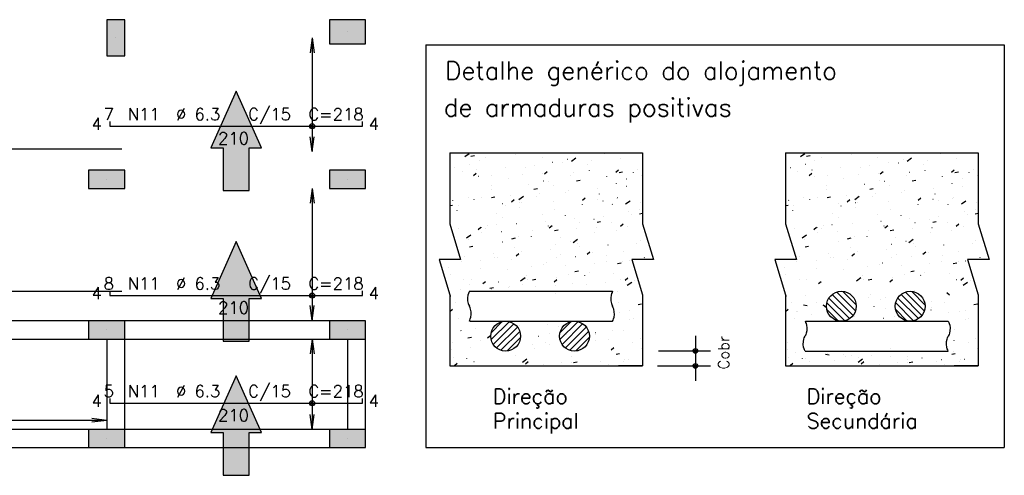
# Model space of a CAD drawing. Extents: x 0 to 119, y 0 to 84.
# Tile 8 of 16: x 32.56 to 48.91, y 51.88 to 59.44. Entities that reach past the tile are written whole.
import ezdxf

# ---------------------------------------------------------------- set-up
doc = ezdxf.new("R2010")
doc.units = 0
doc.header["$MEASUREMENT"] = 0
for name, color, linetype in [('1', 1, 'CONTINUOUS'), ('2', 2, 'CONTINUOUS'), ('6', 6, 'CONTINUOUS'), ('9', 9, 'CONTINUOUS')]:
    doc.layers.add(name, color=color, linetype=linetype)
doc.styles.get("Standard").update_dxf_attribs({"font": 'ROMANS.SHX'})

msp = doc.modelspace()

# ---------------------------------------------------------------- linework, layer by layer
at = {"layer": '1', "linetype": 'Continuous'}
for p, q in [((38.0006, 59.23836), (38.0006, 59.23836)), ((34.1506, 59.13836), (34.1506, 59.13836)), ((34.0006, 56.78836), (34.0006, 56.78836)), ((38.0006, 56.78836), (38.0006, 56.78836)), ((34.0006, 54.28836), (34.0006, 54.28836)), ((38.0006, 54.28836), (38.0006, 54.28836)), ((34.0006, 52.48836), (34.0006, 52.48836)), ((38.0006, 52.48836), (38.0006, 52.48836))]:
    msp.add_line(p, q, dxfattribs=at)
for points in [[(33.7006, 54.43836), (21.5806, 54.43836)], [(37.7006, 54.43836), (34.3006, 54.43836)], [(21.5806, 54.13836), (33.7006, 54.13836)], [(34.0006, 54.13836), (34.0006, 52.63836)], [(34.3006, 54.13836), (37.7006, 54.13836)], [(34.3006, 52.63836), (34.3006, 54.13836)], [(38.0006, 54.13836), (38.0006, 52.63836)], [(38.3006, 52.63836), (38.3006, 54.13836)], [(33.7006, 52.63836), (21.5806, 52.63836)], [(37.7006, 52.63836), (34.3006, 52.63836)], [(21.5806, 52.33836), (33.7006, 52.33836)], [(34.3006, 52.33836), (37.7006, 52.33836)]]:
    msp.add_lwpolyline(points, dxfattribs=at)
at = {"layer": '2', "linetype": 'Continuous'}
for p, q in [((37.4106, 59.13836), (37.377968, 58.890499)), ((37.4106, 59.13836), (37.4106, 57.24836)), ((37.4106, 59.13836), (37.443232, 58.890499)), ((37.4106, 59.13836), (37.4106, 59.13836)), ((39.3006, 59.022308), (48.9056, 59.022308)), ((39.3006, 59.022308), (39.3006, 52.33836)), ((48.9056, 59.022308), (48.9056, 52.33836)), ((37.4106, 57.24836), (37.377968, 57.496221)), ((37.4106, 57.24836), (37.443232, 57.496221)), ((37.4106, 57.24836), (37.4106, 57.24836)), ((39.69949, 57.22594), (42.89949, 57.22594)), ((39.69949, 57.22594), (39.69949, 56.048002)), ((41.251229, 57.224244), (41.251837, 57.225037)), ((42.89949, 57.22594), (42.89949, 56.048002)), ((45.273987, 57.22594), (48.473987, 57.22594)), ((45.273987, 57.22594), (45.273987, 56.048002)), ((46.825725, 57.224244), (46.826334, 57.225037)), ((48.473987, 57.22594), (48.473987, 56.048002)), ((39.69949, 57.105758), (39.69949, 57.105758)), ((39.947171, 57.16653), (40.019813, 57.219665)), ((40.048079, 57.173517), (40.106977, 57.184966)), ((40.185976, 57.096804), (40.186107, 57.097796)), ((40.291443, 57.145314), (40.292051, 57.146108)), ((40.788455, 57.208618), (40.789431, 57.208834)), ((41.229731, 57.158293), (41.229862, 57.159284)), ((41.405503, 57.071112), (41.40648, 57.071328)), ((41.576649, 57.062396), (41.577257, 57.063189)), ((41.649577, 57.125222), (41.650554, 57.125438)), ((41.718458, 57.092046), (41.791099, 57.14518)), ((42.057302, 57.102852), (42.057911, 57.103646)), ((42.272116, 57.209371), (42.272247, 57.210363)), ((42.536435, 57.141326), (42.537043, 57.142119)), ((45.273987, 57.105758), (45.273987, 57.105758)), ((45.521668, 57.16653), (45.594309, 57.219665)), ((45.622576, 57.173517), (45.681474, 57.184966)), ((45.760473, 57.096804), (45.760603, 57.097796)), ((45.865939, 57.145314), (45.866548, 57.146108)), ((46.362952, 57.208618), (46.363928, 57.208834)), ((46.804228, 57.158293), (46.804359, 57.159284)), ((46.98, 57.071112), (46.980976, 57.071328)), ((47.151145, 57.062396), (47.151754, 57.063189)), ((47.224074, 57.125222), (47.22505, 57.125438)), ((47.292954, 57.092046), (47.365595, 57.14518)), ((47.631799, 57.102852), (47.632408, 57.103646)), ((47.846613, 57.209371), (47.846744, 57.210363)), ((48.110931, 57.141326), (48.11154, 57.142119)), ((39.69949, 56.98536), (39.69949, 56.98536)), ((39.69949, 56.9672), (39.69949, 56.9672)), ((39.69949, 56.9672), (39.69949, 56.9672)), ((39.69949, 56.9672), (39.69949, 56.9672)), ((39.69949, 56.95981), (39.69949, 56.95981)), ((39.69949, 56.95981), (39.69949, 56.95981)), ((39.78287, 56.985685), (39.783847, 56.985901)), ((39.903762, 56.919827), (39.903892, 56.920818)), ((40.026944, 57.039795), (40.027921, 57.040011)), ((40.13773, 56.944993), (40.138339, 56.945786)), ((40.616862, 56.983466), (40.617471, 56.984259)), ((40.947517, 56.981315), (40.947647, 56.982307)), ((41.097516, 57.023922), (41.098125, 57.024716)), ((41.271487, 56.879314), (41.31745, 56.917881)), ((41.753804, 56.909502), (41.754803, 56.909546)), ((41.989902, 57.032394), (41.990032, 57.033385)), ((42.01767, 56.932524), (42.018646, 56.93274)), ((42.453032, 56.908353), (42.498994, 56.94692)), ((42.488104, 56.941563), (42.489103, 56.941606)), ((42.509103, 56.900856), (42.568, 56.912305)), ((42.749093, 56.899059), (42.749224, 56.90005)), ((42.812795, 56.955739), (42.813794, 56.955782)), ((45.273987, 56.98536), (45.273987, 56.98536)), ((45.273987, 56.9672), (45.273987, 56.9672)), ((45.273987, 56.9672), (45.273987, 56.9672)), ((45.273987, 56.9672), (45.273987, 56.9672)), ((45.273987, 56.95981), (45.273987, 56.95981)), ((45.273987, 56.95981), (45.273987, 56.95981)), ((45.357367, 56.985685), (45.358343, 56.985901)), ((45.478258, 56.919827), (45.478389, 56.920818)), ((45.601441, 57.039795), (45.602417, 57.040011)), ((45.712227, 56.944993), (45.712836, 56.945786)), ((46.191359, 56.983466), (46.191968, 56.984259)), ((46.522014, 56.981315), (46.522144, 56.982307)), ((46.672013, 57.023922), (46.672622, 57.024716)), ((46.845984, 56.879314), (46.891947, 56.917881)), ((47.328301, 56.909502), (47.3293, 56.909546)), ((47.564398, 57.032394), (47.564529, 57.033385)), ((47.592167, 56.932524), (47.593143, 56.93274)), ((48.027528, 56.908353), (48.073491, 56.94692)), ((48.062601, 56.941563), (48.0636, 56.941606)), ((48.083599, 56.900856), (48.142497, 56.912305)), ((48.32359, 56.899059), (48.32372, 56.90005)), ((48.387292, 56.955739), (48.388291, 56.955782)), ((39.69949, 56.819809), (39.69949, 56.819809)), ((39.69949, 56.819809), (39.69949, 56.819809)), ((40.089943, 56.850275), (40.135906, 56.888842)), ((40.177306, 56.840671), (40.178305, 56.840715)), ((40.395037, 56.847097), (40.396013, 56.847313)), ((40.665302, 56.804338), (40.665433, 56.805329)), ((40.911606, 56.872731), (40.912605, 56.872775)), ((41.236297, 56.886907), (41.237296, 56.886951)), ((41.256159, 56.763701), (41.257135, 56.763917)), ((41.344102, 56.759335), (41.34471, 56.760128)), ((41.707687, 56.855416), (41.707818, 56.856408)), ((41.802331, 56.763474), (41.861229, 56.774922)), ((42.303888, 56.838265), (42.304496, 56.839058)), ((42.634718, 56.795018), (42.635695, 56.795234)), ((42.878792, 56.849128), (42.879769, 56.849344)), ((45.273987, 56.819809), (45.273987, 56.819809)), ((45.273987, 56.819809), (45.273987, 56.819809)), ((45.66444, 56.850275), (45.710403, 56.888842)), ((45.751803, 56.840671), (45.752802, 56.840715)), ((45.969534, 56.847097), (45.97051, 56.847313)), ((46.239799, 56.804338), (46.23993, 56.805329)), ((46.486103, 56.872731), (46.487102, 56.872775)), ((46.810794, 56.886907), (46.811793, 56.886951)), ((46.830656, 56.763701), (46.831632, 56.763917)), ((46.918598, 56.759335), (46.919207, 56.760128)), ((47.282184, 56.855416), (47.282314, 56.856408)), ((47.376828, 56.763474), (47.435726, 56.774922)), ((47.878384, 56.838265), (47.878993, 56.839058)), ((48.209215, 56.795018), (48.210191, 56.795234)), ((48.453289, 56.849128), (48.454265, 56.849344)), ((37.4106, 56.63836), (37.377968, 56.390499)), ((37.4106, 56.63836), (37.4106, 54.44836)), ((37.4106, 56.63836), (37.443232, 56.390499)), ((37.4106, 56.63836), (37.4106, 56.63836)), ((39.69949, 56.692898), (39.69949, 56.692898)), ((39.69949, 56.692898), (39.69949, 56.692898)), ((40.383088, 56.62736), (40.383218, 56.628351)), ((40.384316, 56.680405), (40.384924, 56.681198)), ((41.012085, 56.709591), (41.013061, 56.709807)), ((41.09556, 56.626091), (41.154457, 56.63754)), ((41.425472, 56.678438), (41.425603, 56.67943)), ((41.624252, 56.571003), (41.625228, 56.571219)), ((41.669521, 56.597486), (41.67013, 56.59828)), ((42.150175, 56.637943), (42.150784, 56.638736)), ((42.466878, 56.722081), (42.467009, 56.723073)), ((42.629307, 56.676416), (42.629916, 56.677209)), ((45.273987, 56.692898), (45.273987, 56.692898)), ((45.273987, 56.692898), (45.273987, 56.692898)), ((45.957584, 56.62736), (45.957715, 56.628351)), ((45.958812, 56.680405), (45.959421, 56.681198)), ((46.586582, 56.709591), (46.587558, 56.709807)), ((46.670056, 56.626091), (46.728954, 56.63754)), ((46.999969, 56.678438), (47.0001, 56.67943)), ((47.198749, 56.571003), (47.199725, 56.571219)), ((47.244018, 56.597486), (47.244627, 56.59828)), ((47.724672, 56.637943), (47.725281, 56.638736)), ((48.041375, 56.722081), (48.041506, 56.723073)), ((48.203804, 56.676416), (48.204413, 56.677209)), ((39.69949, 56.522646), (39.69949, 56.522646)), ((39.69949, 56.418596), (39.69949, 56.418596)), ((39.69949, 56.418596), (39.69949, 56.418596)), ((39.749949, 56.439626), (39.750558, 56.44042)), ((40.001619, 56.485576), (40.002595, 56.485792)), ((40.100873, 56.450382), (40.101004, 56.451374)), ((40.230603, 56.480083), (40.231212, 56.480876)), ((40.388788, 56.488709), (40.447686, 56.500157)), ((40.709735, 56.518556), (40.710344, 56.51935)), ((40.719935, 56.416507), (40.765898, 56.455074)), ((40.846765, 56.454432), (40.919406, 56.507567)), ((41.143258, 56.501461), (41.143388, 56.502452)), ((41.190389, 56.559013), (41.190998, 56.559806)), ((41.412214, 56.426343), (41.413213, 56.426386)), ((41.90148, 56.445546), (41.947442, 56.484113)), ((42.146514, 56.458403), (42.147513, 56.458446)), ((42.184664, 56.545103), (42.184794, 56.546095)), ((42.2413, 56.433497), (42.242276, 56.433714)), ((42.471205, 56.472579), (42.472204, 56.472623)), ((42.485374, 56.487607), (42.48635, 56.487824)), ((42.618051, 56.379948), (42.690692, 56.433083)), ((45.273987, 56.522646), (45.273987, 56.522646)), ((45.273987, 56.418596), (45.273987, 56.418596)), ((45.273987, 56.418596), (45.273987, 56.418596)), ((45.324446, 56.439626), (45.325055, 56.44042)), ((45.576116, 56.485576), (45.577092, 56.485792)), ((45.67537, 56.450382), (45.6755, 56.451374)), ((45.8051, 56.480083), (45.805709, 56.480876)), ((45.963285, 56.488709), (46.022182, 56.500157)), ((46.284232, 56.518556), (46.284841, 56.51935)), ((46.294432, 56.416507), (46.340395, 56.455074)), ((46.421261, 56.454432), (46.493902, 56.507567)), ((46.717755, 56.501461), (46.717885, 56.502452)), ((46.764886, 56.559013), (46.765495, 56.559806)), ((46.986711, 56.426343), (46.98771, 56.426386)), ((47.475976, 56.445546), (47.521939, 56.484113)), ((47.721011, 56.458403), (47.72201, 56.458446)), ((47.759161, 56.545103), (47.759291, 56.546095)), ((47.815797, 56.433497), (47.816773, 56.433714)), ((48.045702, 56.472579), (48.046701, 56.472623)), ((48.059871, 56.487607), (48.060847, 56.487824)), ((48.192547, 56.379948), (48.265188, 56.433083)), ((39.69949, 56.373867), (39.69949, 56.373867)), ((39.69949, 56.354723), (39.740914, 56.362775)), ((39.69949, 56.351563), (39.69949, 56.351563)), ((39.69949, 56.351563), (39.69949, 56.351563)), ((39.818658, 56.273405), (39.818789, 56.274396)), ((39.835716, 56.357511), (39.836715, 56.357555)), ((40.570016, 56.389571), (40.571015, 56.389615)), ((40.618667, 56.34807), (40.619643, 56.348287)), ((40.861043, 56.324483), (40.861174, 56.325475)), ((40.862741, 56.40218), (40.863717, 56.402397)), ((40.894707, 56.403748), (40.895706, 56.403791)), ((41.436975, 56.294425), (41.437583, 56.295219)), ((41.902449, 56.368126), (41.90258, 56.369117)), ((42.396761, 56.373355), (42.397369, 56.374148)), ((42.66399, 56.252637), (42.66412, 56.253628)), ((42.853467, 56.294909), (42.854443, 56.295126)), ((42.869866, 56.403974), (42.870475, 56.404767)), ((45.273987, 56.373867), (45.273987, 56.373867)), ((45.273987, 56.354723), (45.315411, 56.362775)), ((45.273987, 56.351563), (45.273987, 56.351563)), ((45.273987, 56.351563), (45.273987, 56.351563)), ((45.393155, 56.273405), (45.393286, 56.274396)), ((45.410213, 56.357511), (45.411212, 56.357555)), ((46.144513, 56.389571), (46.145512, 56.389615)), ((46.193164, 56.34807), (46.19414, 56.348287)), ((46.43554, 56.324483), (46.435671, 56.325475)), ((46.437238, 56.40218), (46.438214, 56.402397)), ((46.469204, 56.403748), (46.470203, 56.403791)), ((47.011471, 56.294425), (47.01208, 56.295219)), ((47.476946, 56.368126), (47.477076, 56.369117)), ((47.971257, 56.373355), (47.971866, 56.374148)), ((48.238487, 56.252637), (48.238617, 56.253628)), ((48.427964, 56.294909), (48.42894, 56.295126)), ((48.444363, 56.403974), (48.444971, 56.404767)), ((39.69949, 56.144294), (39.69949, 56.144294)), ((39.69949, 56.144294), (39.69949, 56.144294)), ((39.69949, 56.144294), (39.69949, 56.144294)), ((40.477189, 56.215495), (40.477797, 56.216289)), ((40.578829, 56.147505), (40.578959, 56.148497)), ((41.230834, 56.209482), (41.23181, 56.209699)), ((41.283262, 56.094103), (41.283871, 56.094897)), ((41.620235, 56.191148), (41.620365, 56.19214)), ((41.762394, 56.132577), (41.763003, 56.13337)), ((42.091956, 56.126086), (42.092932, 56.126303)), ((42.14304, 56.078665), (42.201937, 56.090114)), ((42.243048, 56.173033), (42.243657, 56.173827)), ((42.716154, 56.203652), (42.716762, 56.204446)), ((42.849811, 56.216048), (42.89949, 56.225704)), ((45.273987, 56.144294), (45.273987, 56.144294)), ((45.273987, 56.144294), (45.273987, 56.144294)), ((45.273987, 56.144294), (45.273987, 56.144294)), ((46.051685, 56.215495), (46.052294, 56.216289)), ((46.153325, 56.147505), (46.153456, 56.148497)), ((46.805331, 56.209482), (46.806307, 56.209699)), ((46.857759, 56.094103), (46.858368, 56.094897)), ((47.194731, 56.191148), (47.194862, 56.19214)), ((47.336891, 56.132577), (47.3375, 56.13337)), ((47.666453, 56.126086), (47.667429, 56.126303)), ((47.717536, 56.078665), (47.776434, 56.090114)), ((47.817545, 56.173033), (47.818154, 56.173827)), ((48.29065, 56.203652), (48.291259, 56.204446)), ((48.424308, 56.216048), (48.473987, 56.225704)), ((39.69949, 56.048005), (39.878324, 55.459036)), ((39.842822, 55.974717), (39.843431, 55.97551)), ((40.168383, 55.9537), (40.214346, 55.992267)), ((40.225249, 55.986549), (40.226225, 55.986766)), ((40.296614, 55.970528), (40.296745, 55.971519)), ((40.323476, 56.015174), (40.324085, 56.015967)), ((40.469323, 56.040659), (40.470299, 56.040876)), ((40.553117, 55.920588), (40.554116, 55.920631)), ((40.802608, 56.053647), (40.803217, 56.05444)), ((41.070624, 55.943183), (41.071623, 55.943226)), ((41.33802, 56.01417), (41.33815, 56.015162)), ((41.349928, 55.982739), (41.39589, 56.021306)), ((41.436268, 55.941283), (41.495166, 55.952731)), ((41.804924, 55.975243), (41.805923, 55.975287)), ((41.847882, 56.071977), (41.848858, 56.072193)), ((42.129615, 55.989419), (42.130614, 55.989463)), ((42.381775, 56.075659), (42.381906, 56.07665)), ((42.460049, 55.933389), (42.461025, 55.933605)), ((42.531472, 56.011778), (42.577434, 56.050345)), ((42.647122, 56.012014), (42.648121, 56.012058)), ((42.89949, 56.048005), (43.078324, 55.459036)), ((45.273987, 56.048005), (45.45282, 55.459036)), ((45.417319, 55.974717), (45.417928, 55.97551)), ((45.74288, 55.9537), (45.788843, 55.992267)), ((45.799746, 55.986549), (45.800722, 55.986766)), ((45.871111, 55.970528), (45.871241, 55.971519)), ((45.897973, 56.015174), (45.898582, 56.015967)), ((46.04382, 56.040659), (46.044796, 56.040876)), ((46.127614, 55.920588), (46.128613, 55.920631)), ((46.377105, 56.053647), (46.377714, 56.05444)), ((46.645121, 55.943183), (46.64612, 55.943226)), ((46.912517, 56.01417), (46.912647, 56.015162)), ((46.924424, 55.982739), (46.970387, 56.021306)), ((47.010765, 55.941283), (47.069663, 55.952731)), ((47.379421, 55.975243), (47.38042, 55.975287)), ((47.422379, 56.071977), (47.423355, 56.072193)), ((47.704112, 55.989419), (47.705111, 55.989463)), ((47.956272, 56.075659), (47.956403, 56.07665)), ((48.034545, 55.933389), (48.035522, 55.933605)), ((48.105969, 56.011778), (48.151931, 56.050345)), ((48.221619, 56.012014), (48.222618, 56.012058)), ((48.473987, 56.048005), (48.652821, 55.459036)), ((39.748841, 55.885472), (39.748841, 55.885472)), ((39.748841, 55.885472), (39.748841, 55.885472)), ((39.748841, 55.885472), (39.748841, 55.885472)), ((39.750133, 55.881219), (39.750133, 55.881219)), ((39.750133, 55.881219), (39.750133, 55.881219)), ((39.750133, 55.881219), (39.750133, 55.881219)), ((39.756071, 55.861661), (39.756071, 55.861661)), ((39.761917, 55.842409), (39.761917, 55.842409)), ((39.761917, 55.842409), (39.761917, 55.842409)), ((39.761917, 55.842409), (39.761917, 55.842409)), ((39.975072, 55.816818), (40.047713, 55.869953)), ((40.014399, 55.79355), (40.01453, 55.794542)), ((40.228426, 55.906412), (40.229425, 55.906455)), ((40.570061, 55.750586), (40.57067, 55.751379)), ((40.729497, 55.8039), (40.788394, 55.815349)), ((40.837416, 55.847962), (40.838392, 55.848178)), ((41.055805, 55.837193), (41.055936, 55.838184)), ((41.529848, 55.829516), (41.530456, 55.830309)), ((41.698538, 55.764566), (41.699514, 55.764782)), ((41.746358, 55.742334), (41.818999, 55.795469)), ((42.099561, 55.898681), (42.099691, 55.899673)), ((42.859731, 55.772782), (42.859861, 55.773774)), ((45.323338, 55.885472), (45.323338, 55.885472)), ((45.323338, 55.885472), (45.323338, 55.885472)), ((45.323338, 55.885472), (45.323338, 55.885472)), ((45.32463, 55.881219), (45.32463, 55.881219)), ((45.32463, 55.881219), (45.32463, 55.881219)), ((45.32463, 55.881219), (45.32463, 55.881219)), ((45.330568, 55.861661), (45.330568, 55.861661)), ((45.336414, 55.842409), (45.336414, 55.842409)), ((45.336414, 55.842409), (45.336414, 55.842409)), ((45.336414, 55.842409), (45.336414, 55.842409)), ((45.549568, 55.816818), (45.622209, 55.869953)), ((45.588896, 55.79355), (45.589027, 55.794542)), ((45.802923, 55.906412), (45.803922, 55.906455)), ((46.144558, 55.750586), (46.145167, 55.751379)), ((46.303993, 55.8039), (46.362891, 55.815349)), ((46.411912, 55.847962), (46.412889, 55.848178)), ((46.630302, 55.837193), (46.630433, 55.838184)), ((47.104344, 55.829516), (47.104953, 55.830309)), ((47.273035, 55.764566), (47.274011, 55.764782)), ((47.320854, 55.742334), (47.393495, 55.795469)), ((47.674057, 55.898681), (47.674188, 55.899673)), ((48.434228, 55.772782), (48.434358, 55.773774)), ((39.807013, 55.693889), (39.807013, 55.693889)), ((39.817519, 55.65929), (39.817519, 55.65929)), ((39.826883, 55.62845), (39.826883, 55.62845)), ((39.828168, 55.624217), (39.828168, 55.624217)), ((39.828168, 55.624217), (39.828168, 55.624217)), ((39.828168, 55.624217), (39.828168, 55.624217)), ((39.831831, 55.625029), (39.832807, 55.625245)), ((40.022725, 55.666518), (40.081623, 55.677966)), ((40.075905, 55.679139), (40.076881, 55.679355)), ((40.773591, 55.660215), (40.773721, 55.661207)), ((40.895481, 55.588737), (40.89609, 55.589531)), ((41.376135, 55.629194), (41.376744, 55.629987)), ((41.454464, 55.710456), (41.45544, 55.710672)), ((41.817346, 55.721704), (41.817477, 55.722695)), ((41.855267, 55.667667), (41.855876, 55.668461)), ((42.328373, 55.698286), (42.328981, 55.69908)), ((42.577516, 55.595804), (42.577647, 55.596796)), ((42.801478, 55.728905), (42.802087, 55.729699)), ((45.38151, 55.693889), (45.38151, 55.693889)), ((45.392016, 55.65929), (45.392016, 55.65929)), ((45.40138, 55.62845), (45.40138, 55.62845)), ((45.402665, 55.624217), (45.402665, 55.624217)), ((45.402665, 55.624217), (45.402665, 55.624217)), ((45.402665, 55.624217), (45.402665, 55.624217)), ((45.406327, 55.625029), (45.407304, 55.625245)), ((45.597222, 55.666518), (45.656119, 55.677966)), ((45.650401, 55.679139), (45.651378, 55.679355)), ((46.348087, 55.660215), (46.348218, 55.661207)), ((46.469978, 55.588737), (46.470587, 55.589531)), ((46.950632, 55.629194), (46.951241, 55.629987)), ((47.028961, 55.710456), (47.029937, 55.710672)), ((47.391843, 55.721704), (47.391973, 55.722695)), ((47.429764, 55.667667), (47.430373, 55.668461)), ((47.902869, 55.698286), (47.903478, 55.69908)), ((48.152013, 55.595804), (48.152144, 55.596796)), ((48.375975, 55.728905), (48.376584, 55.729699)), ((39.878324, 55.459036), (39.520657, 55.459036)), ((39.520657, 55.459036), (39.69949, 54.870067)), ((39.935695, 55.509808), (39.936304, 55.510601)), ((40.211527, 55.437428), (40.212526, 55.437472)), ((40.416349, 55.550264), (40.416958, 55.551058)), ((40.443997, 55.486441), (40.444974, 55.486657)), ((40.491376, 55.483237), (40.491507, 55.484229)), ((40.729034, 55.460023), (40.730033, 55.460067)), ((40.798376, 55.519932), (40.844338, 55.558499)), ((41.463334, 55.492083), (41.464333, 55.492127)), ((41.535131, 55.544726), (41.535262, 55.545717)), ((41.788025, 55.506259), (41.789024, 55.506303)), ((41.97992, 55.548971), (42.025882, 55.587538)), ((42.06663, 55.571868), (42.067607, 55.572084)), ((42.305532, 55.528854), (42.306531, 55.528898)), ((42.568931, 55.425844), (42.56954, 55.426638)), ((42.683679, 55.434362), (42.684655, 55.434578)), ((43.078324, 55.459036), (42.720657, 55.459036)), ((42.720657, 55.459036), (42.89949, 54.870067)), ((42.794977, 55.459036), (42.794977, 55.459036)), ((42.818425, 55.459036), (42.818425, 55.459036)), ((42.818425, 55.459036), (42.818425, 55.459036)), ((42.819067, 55.459036), (42.819067, 55.459036)), ((42.927753, 55.488472), (42.928729, 55.488688)), ((43.019677, 55.459036), (43.019677, 55.459036)), ((43.039832, 55.560915), (43.040832, 55.560958)), ((43.044011, 55.459036), (43.044011, 55.459036)), ((45.45282, 55.459036), (45.095153, 55.459036)), ((45.095153, 55.459036), (45.273987, 54.870067)), ((45.510192, 55.509808), (45.510801, 55.510601)), ((45.786024, 55.437428), (45.787023, 55.437472)), ((45.990846, 55.550264), (45.991455, 55.551058)), ((46.018494, 55.486441), (46.01947, 55.486657)), ((46.065873, 55.483237), (46.066003, 55.484229)), ((46.303531, 55.460023), (46.30453, 55.460067)), ((46.372872, 55.519932), (46.418835, 55.558499)), ((47.037831, 55.492083), (47.03883, 55.492127)), ((47.109628, 55.544726), (47.109759, 55.545717)), ((47.362522, 55.506259), (47.363521, 55.506303)), ((47.554417, 55.548971), (47.600379, 55.587538)), ((47.641127, 55.571868), (47.642104, 55.572084)), ((47.880029, 55.528854), (47.881028, 55.528898)), ((48.143428, 55.425844), (48.144037, 55.426638)), ((48.258175, 55.434362), (48.259152, 55.434578)), ((48.652821, 55.459036), (48.295154, 55.459036)), ((48.295154, 55.459036), (48.473987, 54.870067)), ((48.369474, 55.459036), (48.369474, 55.459036)), ((48.392922, 55.459036), (48.392922, 55.459036)), ((48.392922, 55.459036), (48.392922, 55.459036)), ((48.393564, 55.459036), (48.393564, 55.459036)), ((48.502249, 55.488472), (48.503226, 55.488688)), ((48.594174, 55.459036), (48.594174, 55.459036)), ((48.614329, 55.560915), (48.615328, 55.560958)), ((48.618507, 55.459036), (48.618507, 55.459036)), ((39.532476, 55.42011), (39.532476, 55.42011)), ((39.536171, 55.407941), (39.536171, 55.407941)), ((39.536171, 55.407941), (39.536171, 55.407941)), ((39.536171, 55.407941), (39.536171, 55.407941)), ((39.571095, 55.292923), (39.571095, 55.292923)), ((39.682487, 55.317618), (39.683463, 55.317834)), ((39.886836, 55.423252), (39.887835, 55.423295)), ((40.209162, 55.30626), (40.209292, 55.307251)), ((40.662934, 55.285676), (40.663543, 55.28647)), ((41.061046, 55.348935), (41.062022, 55.349151)), ((41.252917, 55.367748), (41.253047, 55.36874)), ((41.30512, 55.403045), (41.306096, 55.403261)), ((41.62272, 55.364606), (41.623329, 55.3654)), ((41.776977, 55.256474), (41.835874, 55.267923)), ((42.095826, 55.395225), (42.096435, 55.396019)), ((42.295302, 55.418827), (42.295432, 55.419818)), ((42.483748, 55.393857), (42.542646, 55.405305)), ((45.106973, 55.42011), (45.106973, 55.42011)), ((45.110668, 55.407941), (45.110668, 55.407941)), ((45.110668, 55.407941), (45.110668, 55.407941)), ((45.110668, 55.407941), (45.110668, 55.407941)), ((45.145592, 55.292923), (45.145592, 55.292923)), ((45.256983, 55.317618), (45.25796, 55.317834)), ((45.461333, 55.423252), (45.462332, 55.423295)), ((45.783658, 55.30626), (45.783789, 55.307251)), ((46.237431, 55.285676), (46.23804, 55.28647)), ((46.635542, 55.348935), (46.636519, 55.349151)), ((46.827414, 55.367748), (46.827544, 55.36874)), ((46.879616, 55.403045), (46.880593, 55.403261)), ((47.197217, 55.364606), (47.197826, 55.3654)), ((47.351474, 55.256474), (47.410371, 55.267923)), ((47.670323, 55.395225), (47.670931, 55.396019)), ((47.869798, 55.418827), (47.869929, 55.419818)), ((48.058245, 55.393857), (48.117143, 55.405305)), ((39.627282, 55.107876), (39.627282, 55.107876)), ((39.627282, 55.107876), (39.627282, 55.107876)), ((39.627282, 55.107876), (39.627282, 55.107876)), ((39.703148, 55.206747), (39.703757, 55.20754)), ((39.926947, 55.129282), (39.927077, 55.130273)), ((40.050579, 55.12492), (40.051556, 55.125136)), ((40.874665, 55.104721), (40.947306, 55.157855)), ((40.970702, 55.190771), (40.970833, 55.191762)), ((40.988354, 55.123828), (40.988963, 55.124621)), ((41.070205, 55.119092), (41.129103, 55.13054)), ((41.428368, 55.086164), (41.47433, 55.124731)), ((41.469008, 55.164285), (41.469617, 55.165078)), ((41.673212, 55.210347), (41.674189, 55.210563)), ((41.942114, 55.194904), (41.942722, 55.195697)), ((42.013087, 55.241849), (42.013218, 55.242841)), ((42.415219, 55.225523), (42.415828, 55.226316)), ((42.534335, 55.126951), (42.535311, 55.127168)), ((42.609912, 55.115202), (42.655875, 55.15377)), ((42.772278, 55.108514), (42.772409, 55.109506)), ((45.201779, 55.107876), (45.201779, 55.107876)), ((45.201779, 55.107876), (45.201779, 55.107876)), ((45.201779, 55.107876), (45.201779, 55.107876)), ((45.277645, 55.206747), (45.278254, 55.20754)), ((45.501444, 55.129282), (45.501574, 55.130273)), ((45.625076, 55.12492), (45.626052, 55.125136)), ((46.449161, 55.104721), (46.521802, 55.157855)), ((46.545199, 55.190771), (46.54533, 55.191762)), ((46.562851, 55.123828), (46.56346, 55.124621)), ((46.644702, 55.119092), (46.7036, 55.13054)), ((47.002865, 55.086164), (47.048827, 55.124731)), ((47.043505, 55.164285), (47.044114, 55.165078)), ((47.247709, 55.210347), (47.248685, 55.210563)), ((47.51661, 55.194904), (47.517219, 55.195697)), ((47.587584, 55.241849), (47.587714, 55.242841)), ((47.989716, 55.225523), (47.990324, 55.226316)), ((48.108831, 55.126951), (48.109808, 55.127168)), ((48.184409, 55.115202), (48.230371, 55.15377)), ((48.346775, 55.108514), (48.346906, 55.109506)), ((39.649131, 55.035921), (39.649131, 55.035921)), ((39.649131, 55.035921), (39.649131, 55.035921)), ((39.653741, 55.020735), (39.653741, 55.020735)), ((39.653741, 55.020735), (39.653741, 55.020735)), ((39.676488, 54.945822), (39.676488, 54.945822)), ((39.869937, 54.954268), (39.870936, 54.954312)), ((40.028568, 55.044898), (40.029177, 55.045691)), ((40.246824, 55.057125), (40.292786, 55.095692)), ((40.363434, 54.981709), (40.422331, 54.993158)), ((40.387444, 54.976863), (40.388443, 54.976907)), ((40.509222, 55.085355), (40.509831, 55.086148)), ((40.667627, 54.987414), (40.668604, 54.987631)), ((40.688488, 55.013793), (40.688618, 55.014784)), ((40.911701, 55.041524), (40.912678, 55.041741)), ((41.121744, 55.008923), (41.122743, 55.008967)), ((41.446435, 55.0231), (41.447434, 55.023143)), ((41.730872, 55.064871), (41.731003, 55.065863)), ((41.963942, 55.045694), (41.964941, 55.045738)), ((42.290261, 55.072841), (42.291237, 55.073058)), ((42.645951, 55.030236), (42.718592, 55.083371)), ((42.698243, 55.077755), (42.699242, 55.077798)), ((45.223627, 55.035921), (45.223627, 55.035921)), ((45.223627, 55.035921), (45.223627, 55.035921)), ((45.228238, 55.020735), (45.228238, 55.020735)), ((45.228238, 55.020735), (45.228238, 55.020735)), ((45.250985, 54.945822), (45.250985, 54.945822)), ((45.82132, 55.057125), (45.867283, 55.095692)), ((47.415159, 54.935577), (47.415028, 54.936568)), ((48.220447, 55.030236), (48.293088, 55.083371)), ((48.272739, 55.077755), (48.273738, 55.077798)), ((39.69949, 54.870067), (39.69949, 53.692133)), ((39.69949, 54.852652), (39.71556, 54.855775)), ((39.69949, 54.772783), (39.69949, 54.772783)), ((39.69949, 54.772783), (39.69949, 54.772783)), ((39.69949, 54.772783), (39.69949, 54.772783)), ((40.022543, 54.929864), (42.175952, 54.929864)), ((41.448658, 54.887894), (41.448788, 54.888885)), ((42.175952, 54.929864), (42.401048, 54.929864)), ((42.490064, 54.931536), (42.490194, 54.932528)), ((42.89949, 54.870067), (42.89949, 53.692133)), ((45.273987, 54.870067), (45.273987, 53.692133)), ((45.273987, 54.852652), (45.290056, 54.855775)), ((45.273987, 54.772783), (45.273987, 54.772783)), ((45.273987, 54.772783), (45.273987, 54.772783)), ((45.273987, 54.772783), (45.273987, 54.772783)), ((45.612212, 54.863731), (45.612082, 54.864722)), ((45.994339, 54.817797), (46.33589, 54.476245)), ((46.049181, 54.876092), (46.394185, 54.531088)), ((46.122495, 54.915915), (46.434008, 54.604402)), ((46.224977, 54.92657), (46.444663, 54.706883)), ((46.338751, 54.810904), (46.337752, 54.810947)), ((46.653618, 54.820088), (46.653487, 54.821079)), ((46.685479, 54.879232), (46.684503, 54.879448)), ((46.856258, 54.788309), (46.855259, 54.788353)), ((46.929553, 54.825122), (46.928577, 54.825339)), ((47.136831, 54.817797), (47.478382, 54.476246)), ((47.191673, 54.876092), (47.536677, 54.531088)), ((47.264987, 54.915915), (47.5765, 54.604402)), ((47.367469, 54.92657), (47.587155, 54.706884)), ((47.950638, 54.911076), (47.996601, 54.872509)), ((48.473987, 54.870067), (48.473987, 53.692133)), ((37.4106, 54.44836), (37.377968, 54.696221)), ((37.4106, 54.44836), (37.443232, 54.696221)), ((39.69949, 54.597857), (39.741234, 54.632885)), ((39.69949, 54.616035), (39.69949, 54.616035)), ((39.69949, 54.616035), (39.69949, 54.616035)), ((39.69949, 54.616035), (39.69949, 54.616035)), ((39.796021, 54.741837), (39.79663, 54.74263)), ((42.500543, 54.750776), (42.501152, 54.751569)), ((42.681343, 54.608771), (42.682342, 54.608815)), ((42.824457, 54.709048), (42.883355, 54.720497)), ((45.273987, 54.597857), (45.315731, 54.632885)), ((45.273987, 54.616035), (45.273987, 54.616035)), ((45.273987, 54.616035), (45.273987, 54.616035)), ((45.273987, 54.616035), (45.273987, 54.616035)), ((45.370518, 54.741837), (45.371127, 54.74263)), ((45.571867, 54.708209), (45.630765, 54.69676)), ((45.78942, 54.751855), (45.788811, 54.752648)), ((45.894427, 54.686753), (45.894296, 54.687744)), ((45.899761, 54.707178), (45.945723, 54.668611)), ((45.959227, 54.626634), (46.144727, 54.441134)), ((45.959539, 54.73946), (46.257553, 54.441446)), ((46.068431, 54.741726), (46.067455, 54.741943)), ((46.743179, 54.680779), (46.74257, 54.681573)), ((46.935833, 54.64311), (46.935702, 54.644102)), ((47.101719, 54.626634), (47.287219, 54.441134)), ((47.102031, 54.73946), (47.400045, 54.441446)), ((47.216284, 54.65016), (47.215675, 54.650954)), ((47.590558, 54.756249), (47.589559, 54.756292)), ((47.68939, 54.619541), (47.688781, 54.620334)), ((47.691064, 54.656299), (47.690088, 54.656516)), ((47.697373, 54.758599), (47.697243, 54.759591)), ((47.915249, 54.742072), (47.91425, 54.742116)), ((48.25584, 54.608771), (48.256839, 54.608815)), ((48.398954, 54.709048), (48.457851, 54.720497)), ((37.4106, 54.44836), (37.4106, 54.44836)), ((39.69949, 54.498481), (39.69949, 54.498481)), ((39.69949, 54.498481), (39.69949, 54.498481)), ((39.69949, 54.498481), (39.69949, 54.498481)), ((39.69949, 54.478581), (39.69949, 54.478581)), ((39.69949, 54.478581), (39.69949, 54.478581)), ((39.841844, 54.48286), (39.841974, 54.483851)), ((40.045854, 54.493703), (40.046853, 54.493747)), ((42.509009, 54.572733), (42.509985, 54.572949)), ((42.687175, 54.462092), (42.687306, 54.463083)), ((42.741102, 54.478334), (42.74171, 54.479127)), ((45.273987, 54.498481), (45.273987, 54.498481)), ((45.273987, 54.498481), (45.273987, 54.498481)), ((45.273987, 54.498481), (45.273987, 54.498481)), ((45.273987, 54.478581), (45.273987, 54.478581)), ((45.273987, 54.478581), (45.273987, 54.478581)), ((45.416341, 54.48286), (45.416471, 54.483851)), ((45.456264, 54.603138), (45.455288, 54.603355)), ((45.464, 54.590006), (45.463391, 54.5908)), ((45.700338, 54.549028), (45.699362, 54.549245)), ((46.423786, 54.511077), (46.423177, 54.51187)), ((46.896891, 54.480458), (46.896282, 54.481251)), ((47.078897, 54.517711), (47.077921, 54.517928)), ((47.218047, 54.466133), (47.217917, 54.467124)), ((47.979588, 54.581622), (47.979457, 54.582613)), ((48.162495, 54.588922), (48.161886, 54.589715)), ((48.261672, 54.462092), (48.261803, 54.463083)), ((48.315598, 54.478334), (48.316207, 54.479127)), ((40.031642, 54.433864), (42.175952, 54.433864)), ((40.124865, 54.318483), (40.125841, 54.318699)), ((40.384731, 54.241093), (40.570231, 54.426593)), ((40.385042, 54.128268), (40.683056, 54.426281)), ((40.419842, 54.04993), (40.761393, 54.391482)), ((40.474684, 53.991635), (40.819689, 54.33664)), ((40.84868, 54.355858), (40.849289, 54.356651)), ((41.321786, 54.386477), (41.322394, 54.38727)), ((41.503424, 54.3498), (41.5044, 54.350016)), ((41.527223, 54.241093), (41.712723, 54.426593)), ((41.527534, 54.128268), (41.825548, 54.426282)), ((41.562334, 54.04993), (41.903886, 54.391482)), ((41.617176, 53.991635), (41.96218, 54.33664)), ((41.64342, 54.400603), (41.64355, 54.401595)), ((42.175952, 54.433864), (42.401048, 54.433864)), ((42.404961, 54.285114), (42.405091, 54.286106)), ((45.606139, 54.433864), (47.750449, 54.433864)), ((45.62135, 54.373981), (45.620351, 54.374024)), ((47.750449, 54.433864), (47.975545, 54.433864)), ((48.084482, 54.294778), (48.083506, 54.294995)), ((37.4106, 54.13836), (37.377968, 53.890499)), ((37.4106, 54.13836), (37.4106, 52.63836)), ((37.4106, 54.13836), (37.443232, 53.890499)), ((37.4106, 54.13836), (37.4106, 54.13836)), ((39.69949, 54.24512), (39.69949, 54.24512)), ((39.69949, 54.224179), (39.69949, 54.224179)), ((39.69949, 54.224179), (39.69949, 54.224179)), ((39.69949, 54.224179), (39.69949, 54.224179)), ((39.880791, 54.264373), (39.881767, 54.264589)), ((39.888894, 54.276928), (39.889503, 54.277721)), ((39.997371, 54.159519), (40.056268, 54.170967)), ((40.319799, 54.179983), (40.31993, 54.180975)), ((40.325264, 54.160549), (40.371226, 54.199117)), ((40.492958, 54.125785), (40.493934, 54.126001)), ((40.547998, 53.951812), (40.859511, 54.263325)), ((40.65048, 53.941157), (40.870167, 54.160844)), ((41.168073, 54.186155), (41.168682, 54.186948)), ((41.361205, 54.223626), (41.361336, 54.224617)), ((41.641179, 54.216774), (41.641787, 54.217567)), ((41.69049, 53.951812), (42.002003, 54.263325)), ((41.792972, 53.941157), (42.012658, 54.160844)), ((42.114284, 54.247393), (42.114893, 54.248186)), ((42.115591, 54.211212), (42.116567, 54.211428)), ((42.339753, 54.125611), (42.340752, 54.125655)), ((42.587389, 54.278012), (42.587998, 54.278805)), ((42.85726, 54.148206), (42.858259, 54.14825)), ((43.776179, 54.191157), (43.776179, 53.442133)), ((45.273987, 54.24512), (45.273987, 54.24512)), ((45.273987, 54.224179), (45.273987, 54.224179)), ((45.273987, 54.224179), (45.273987, 54.224179)), ((45.273987, 54.224179), (45.273987, 54.224179)), ((48.075649, 54.116158), (48.07504, 54.116952)), ((48.431757, 54.148206), (48.432756, 54.14825)), ((39.69949, 54.101616), (39.69949, 54.101616)), ((39.69949, 54.030091), (39.69949, 54.030091)), ((39.69949, 54.030091), (39.69949, 54.030091)), ((39.69949, 54.010335), (39.69949, 54.010335)), ((39.69949, 54.010335), (39.69949, 54.010335)), ((39.704264, 54.010543), (39.705263, 54.010587)), ((39.731447, 53.956962), (39.732423, 53.957178)), ((39.735182, 54.076606), (39.735791, 54.077399)), ((40.037585, 54.003005), (40.037715, 54.003997)), ((40.214314, 54.115079), (40.214923, 54.115873)), ((40.763255, 54.05678), (40.764254, 54.056824)), ((41.078991, 54.046648), (41.079121, 54.04764)), ((41.110006, 53.988279), (41.110982, 53.988495)), ((41.280762, 54.079375), (41.281761, 54.079419)), ((41.35408, 54.042389), (41.355056, 54.042605)), ((42.015063, 54.111435), (42.016062, 54.111479)), ((42.122746, 54.108137), (42.122877, 54.109128)), ((42.376141, 53.956651), (42.422104, 53.995218)), ((42.732639, 54.073706), (42.733615, 54.073922)), ((42.882916, 53.982237), (42.883047, 53.983229)), ((45.273987, 54.101616), (45.273987, 54.101616)), ((45.273987, 54.030091), (45.273987, 54.030091)), ((45.273987, 54.030091), (45.273987, 54.030091)), ((45.273987, 54.010335), (45.273987, 54.010335)), ((45.273987, 54.010335), (45.273987, 54.010335)), ((45.278761, 54.010543), (45.27976, 54.010587)), ((45.305944, 53.956962), (45.30692, 53.957178)), ((45.309679, 54.076606), (45.310288, 54.077399)), ((47.023285, 53.978842), (47.023155, 53.979834)), ((48.307136, 54.073706), (48.308112, 54.073922)), ((48.457413, 53.982237), (48.457544, 53.983229)), ((39.69949, 53.949877), (39.69949, 53.949877)), ((39.75537, 53.826028), (39.755501, 53.827019)), ((39.981767, 53.812018), (39.982376, 53.812812)), ((40.796776, 53.86967), (40.796907, 53.870662)), ((40.902565, 53.755009), (40.975206, 53.808143)), ((41.722173, 53.849691), (41.723149, 53.849907)), ((41.840531, 53.931159), (41.840662, 53.93215)), ((42.458394, 53.886858), (42.517292, 53.898306)), ((42.600702, 53.80526), (42.600832, 53.806251)), ((42.672714, 53.803265), (42.673322, 53.804058)), ((43.163107, 53.941157), (44.026179, 53.941157)), ((45.273987, 53.949877), (45.273987, 53.949877)), ((45.329867, 53.826028), (45.329998, 53.827019)), ((45.445433, 53.913416), (45.444434, 53.913459)), ((45.556264, 53.812018), (45.556873, 53.812812)), ((45.59704, 53.937864), (47.750449, 53.937864)), ((45.603674, 53.822036), (45.603065, 53.822829)), ((45.93793, 53.886018), (45.996828, 53.874569)), ((45.96294, 53.890821), (45.961941, 53.890864)), ((46.243101, 53.880097), (46.242124, 53.880313)), ((46.263115, 53.852943), (46.262984, 53.853934)), ((46.371273, 53.86967), (46.371403, 53.870662)), ((46.477061, 53.755009), (46.549702, 53.808143)), ((46.487175, 53.825987), (46.486198, 53.826203)), ((46.69724, 53.85876), (46.696241, 53.858804)), ((47.021931, 53.844584), (47.020932, 53.844628)), ((47.29667, 53.849691), (47.297646, 53.849907)), ((47.3055, 53.801865), (47.305369, 53.802856)), ((47.539438, 53.821989), (47.538439, 53.822033)), ((47.750449, 53.937864), (47.975545, 53.937864)), ((47.865734, 53.79467), (47.864757, 53.794886)), ((48.032891, 53.886858), (48.091788, 53.898306)), ((48.064691, 53.9352), (48.064561, 53.936191)), ((48.175198, 53.80526), (48.175329, 53.806251)), ((48.24721, 53.803265), (48.247819, 53.804058)), ((39.69949, 53.692133), (42.89949, 53.692133)), ((39.737743, 53.692133), (39.737743, 53.692133)), ((39.737743, 53.692133), (39.737743, 53.692133)), ((39.767026, 53.692133), (39.767026, 53.692133)), ((39.773712, 53.697742), (39.819674, 53.73631)), ((39.774176, 53.692133), (39.774176, 53.692133)), ((39.774176, 53.692133), (39.774176, 53.692133)), ((39.889776, 53.692133), (39.889776, 53.692133)), ((39.889776, 53.692133), (39.889776, 53.692133)), ((39.889776, 53.692133), (39.889776, 53.692133)), ((39.996658, 53.692133), (39.996658, 53.692133)), ((39.996658, 53.692133), (39.996658, 53.692133)), ((40.09954, 53.764264), (40.100516, 53.76448)), ((40.255573, 53.692133), (40.255573, 53.692133)), ((40.255573, 53.692133), (40.255573, 53.692133)), ((40.339386, 53.692133), (40.339386, 53.692133)), ((40.339386, 53.692133), (40.339386, 53.692133)), ((40.514488, 53.692133), (40.514488, 53.692133)), ((40.514562, 53.692693), (40.514692, 53.693684)), ((40.773403, 53.692133), (40.773403, 53.692133)), ((40.788997, 53.692133), (40.788997, 53.692133)), ((40.788997, 53.692133), (40.788997, 53.692133)), ((40.816605, 53.692133), (40.816605, 53.692133)), ((40.913963, 53.692133), (40.913963, 53.692133)), ((40.955256, 53.726781), (41.001219, 53.765348)), ((41.011473, 53.692133), (41.011473, 53.692133)), ((41.011473, 53.692133), (41.011473, 53.692133)), ((41.032318, 53.692133), (41.032318, 53.692133)), ((41.238607, 53.692133), (41.238607, 53.692133)), ((41.253398, 53.711408), (41.254006, 53.712201)), ((41.291233, 53.692133), (41.291233, 53.692133)), ((41.456621, 53.692133), (41.456621, 53.692133)), ((41.550148, 53.692133), (41.550148, 53.692133)), ((41.550148, 53.692133), (41.550148, 53.692133)), ((41.550148, 53.692133), (41.550148, 53.692133)), ((41.558317, 53.754181), (41.558447, 53.755173)), ((41.688218, 53.692133), (41.688218, 53.692133)), ((41.726503, 53.742027), (41.727112, 53.74282)), ((41.751622, 53.749475), (41.81052, 53.760924)), ((41.809063, 53.692133), (41.809063, 53.692133)), ((41.809063, 53.692133), (41.809063, 53.692133)), ((41.809063, 53.692133), (41.809063, 53.692133)), ((42.0609, 53.692133), (42.0609, 53.692133)), ((42.067978, 53.692133), (42.067978, 53.692133)), ((42.067978, 53.692133), (42.067978, 53.692133)), ((42.067978, 53.692133), (42.067978, 53.692133)), ((42.137828, 53.692133), (42.137828, 53.692133)), ((42.199608, 53.772646), (42.200217, 53.773439)), ((42.248769, 53.692133), (42.248769, 53.692133)), ((42.248769, 53.692133), (42.248769, 53.692133)), ((42.248769, 53.692133), (42.248769, 53.692133)), ((42.326893, 53.692133), (42.326893, 53.692133)), ((42.326893, 53.692133), (42.326893, 53.692133)), ((42.326893, 53.692133), (42.326893, 53.692133)), ((42.339221, 53.712185), (42.340197, 53.712402)), ((42.89949, 53.692133), (42.49949, 53.692133)), ((42.583295, 53.766295), (42.584271, 53.766512)), ((42.585808, 53.692133), (42.585808, 53.692133)), ((42.585808, 53.692133), (42.585808, 53.692133)), ((42.587439, 53.692133), (42.587439, 53.692133)), ((42.68972, 53.692133), (42.68972, 53.692133)), ((42.844723, 53.692133), (42.844723, 53.692133)), ((42.844723, 53.692133), (42.844723, 53.692133)), ((43.14949, 53.692133), (44.026179, 53.692133)), ((45.273987, 53.692133), (48.473987, 53.692133)), ((45.312239, 53.692133), (45.312239, 53.692133)), ((45.312239, 53.692133), (45.312239, 53.692133)), ((45.341523, 53.692133), (45.341523, 53.692133)), ((45.348209, 53.697742), (45.394171, 53.73631)), ((45.348673, 53.692133), (45.348673, 53.692133)), ((45.348673, 53.692133), (45.348673, 53.692133)), ((45.464273, 53.692133), (45.464273, 53.692133)), ((45.464273, 53.692133), (45.464273, 53.692133)), ((45.464273, 53.692133), (45.464273, 53.692133)), ((45.571154, 53.692133), (45.571154, 53.692133)), ((45.571154, 53.692133), (45.571154, 53.692133)), ((45.674036, 53.764264), (45.675013, 53.76448)), ((45.830069, 53.692133), (45.830069, 53.692133)), ((45.830069, 53.692133), (45.830069, 53.692133)), ((45.913883, 53.692133), (45.913883, 53.692133)), ((45.913883, 53.692133), (45.913883, 53.692133)), ((46.084328, 53.781579), (46.083719, 53.782373)), ((46.088985, 53.692133), (46.088985, 53.692133)), ((46.089058, 53.692693), (46.089189, 53.693684)), ((46.3479, 53.692133), (46.3479, 53.692133)), ((46.363494, 53.692133), (46.363494, 53.692133)), ((46.363494, 53.692133), (46.363494, 53.692133)), ((46.391102, 53.692133), (46.391102, 53.692133)), ((46.48846, 53.692133), (46.48846, 53.692133)), ((46.529753, 53.726781), (46.575715, 53.765348)), ((46.58597, 53.692133), (46.58597, 53.692133)), ((46.58597, 53.692133), (46.58597, 53.692133)), ((46.606815, 53.692133), (46.606815, 53.692133)), ((46.813104, 53.692133), (46.813104, 53.692133)), ((46.827894, 53.711408), (46.828503, 53.712201)), ((46.86573, 53.692133), (46.86573, 53.692133)), ((47.031118, 53.692133), (47.031118, 53.692133)), ((47.124645, 53.692133), (47.124645, 53.692133)), ((47.124645, 53.692133), (47.124645, 53.692133)), ((47.124645, 53.692133), (47.124645, 53.692133)), ((47.132814, 53.754181), (47.132944, 53.755173)), ((47.262715, 53.692133), (47.262715, 53.692133)), ((47.301, 53.742027), (47.301609, 53.74282)), ((47.326119, 53.749475), (47.385017, 53.760924)), ((47.38356, 53.692133), (47.38356, 53.692133)), ((47.38356, 53.692133), (47.38356, 53.692133)), ((47.38356, 53.692133), (47.38356, 53.692133)), ((47.635397, 53.692133), (47.635397, 53.692133)), ((47.642475, 53.692133), (47.642475, 53.692133)), ((47.642475, 53.692133), (47.642475, 53.692133)), ((47.642475, 53.692133), (47.642475, 53.692133)), ((47.712325, 53.692133), (47.712325, 53.692133)), ((47.774105, 53.772646), (47.774714, 53.773439)), ((47.823266, 53.692133), (47.823266, 53.692133)), ((47.823266, 53.692133), (47.823266, 53.692133)), ((47.823266, 53.692133), (47.823266, 53.692133)), ((47.90139, 53.692133), (47.90139, 53.692133)), ((47.90139, 53.692133), (47.90139, 53.692133)), ((47.90139, 53.692133), (47.90139, 53.692133)), ((47.913718, 53.712185), (47.914694, 53.712402)), ((48.473987, 53.692133), (48.073987, 53.692133)), ((48.157792, 53.766295), (48.158768, 53.766512)), ((48.160305, 53.692133), (48.160305, 53.692133)), ((48.160305, 53.692133), (48.160305, 53.692133)), ((48.161936, 53.692133), (48.161936, 53.692133)), ((48.264217, 53.692133), (48.264217, 53.692133)), ((48.41922, 53.692133), (48.41922, 53.692133)), ((48.41922, 53.692133), (48.41922, 53.692133)), ((34.0006, 52.78836), (33.752739, 52.820992)), ((37.4106, 52.63836), (37.377968, 52.886221)), ((37.4106, 52.63836), (37.443232, 52.886221)), ((34.0006, 52.78836), (5.4006, 52.78836)), ((34.0006, 52.78836), (33.752739, 52.755728)), ((34.0006, 52.78836), (34.0006, 52.78836)), ((37.4106, 52.63836), (37.4106, 52.63836)), ((39.3006, 52.33836), (48.9056, 52.33836))]:
    msp.add_line(p, q, dxfattribs=at)
for points in [[(34.3006, 59.43836), (34.0006, 59.43836), (34.0006, 58.83836), (34.3006, 58.83836), (34.3006, 59.43836)], [(37.7006, 59.43836), (37.7006, 59.03836), (38.3006, 59.03836), (38.3006, 59.43836), (37.7006, 59.43836)], [(33.7006, 56.93836), (33.7006, 56.63836), (34.3006, 56.63836), (34.3006, 56.93836), (33.7006, 56.93836)], [(37.7006, 56.93836), (37.7006, 56.63836), (38.3006, 56.63836), (38.3006, 56.93836), (37.7006, 56.93836)], [(40.022543, 54.929864), (40.013445, 54.910464), (40.006281, 54.891497), (39.998891, 54.865054), (39.992729, 54.820923), (39.994399, 54.772376), (40.003212, 54.729999), (40.010158, 54.709434), (40.022543, 54.681864)], [(42.401048, 54.929864), (42.39195, 54.910464), (42.384786, 54.891497), (42.377396, 54.865054), (42.371234, 54.820923), (42.372903, 54.772376), (42.381717, 54.729999), (42.388663, 54.709434), (42.401048, 54.681864)], [(40.022543, 54.433864), (40.031642, 54.453263), (40.038805, 54.472231), (40.046195, 54.498673), (40.052358, 54.542804), (40.050688, 54.591351), (40.041875, 54.633729), (40.034928, 54.654293), (40.022543, 54.681863)], [(42.401048, 54.433864), (42.410147, 54.453263), (42.41731, 54.472231), (42.424699, 54.498673), (42.430863, 54.542804), (42.429193, 54.591351), (42.42038, 54.633729), (42.413432, 54.654293), (42.401048, 54.681863)], [(33.7006, 54.43836), (33.7006, 54.13836), (34.3006, 54.13836), (34.3006, 54.43836), (33.7006, 54.43836)], [(37.7006, 54.43836), (37.7006, 54.13836), (38.3006, 54.13836), (38.3006, 54.43836), (37.7006, 54.43836)], [(45.59704, 54.433864), (45.606139, 54.414465), (45.613302, 54.395497), (45.620691, 54.369054), (45.626854, 54.324924), (45.625185, 54.276376), (45.616372, 54.233999), (45.609424, 54.213434), (45.59704, 54.185864)], [(47.975545, 54.433864), (47.984644, 54.414465), (47.991807, 54.395497), (47.999196, 54.369054), (48.005359, 54.324924), (48.00369, 54.276376), (47.994877, 54.233999), (47.987929, 54.213434), (47.975545, 54.185864)], [(45.59704, 53.937864), (45.587941, 53.957263), (45.580777, 53.976231), (45.573388, 54.002673), (45.567226, 54.046804), (45.568895, 54.095351), (45.577709, 54.137729), (45.584655, 54.158293), (45.59704, 54.185863)], [(47.975545, 53.937864), (47.966447, 53.957263), (47.959283, 53.976231), (47.951893, 54.002673), (47.945731, 54.046804), (47.9474, 54.095351), (47.956214, 54.137729), (47.96316, 54.158293), (47.975545, 54.185863)], [(33.7006, 52.63836), (33.7006, 52.33836), (34.3006, 52.33836), (34.3006, 52.63836), (33.7006, 52.63836)], [(37.7006, 52.63836), (37.7006, 52.33836), (38.3006, 52.33836), (38.3006, 52.63836), (37.7006, 52.63836)]]:
    msp.add_lwpolyline(points, dxfattribs=at)
for centre, radius in [((37.4106, 57.66936), 0.041625), ((37.4106, 57.66936), 0.02075), ((37.4106, 54.858985), 0.041625), ((37.4106, 54.858985), 0.02075), ((46.199957, 54.681864), 0.248), ((47.342449, 54.681864), 0.248), ((40.62546, 54.185864), 0.248), ((41.767952, 54.185864), 0.248), ((43.776179, 53.941157), 0.04), ((43.776179, 53.941157), 0.02), ((43.776179, 53.692133), 0.04), ((43.776179, 53.692133), 0.02), ((37.4106, 53.07236), 0.041625), ((37.4106, 53.07236), 0.02075)]:
    msp.add_circle(centre, radius, dxfattribs=at)
at = {"layer": '6', "linetype": 'Continuous'}
for p, q in [((34.0506, 57.74936), (34.0506, 57.66936)), ((38.2506, 57.66936), (38.2506, 57.74936)), ((34.0506, 57.66936), (38.2506, 57.66936)), ((21.6306, 57.297026), (34.2506, 57.297026)), ((34.0506, 54.938985), (34.0506, 54.858985)), ((38.2506, 54.858985), (38.2506, 54.938985)), ((13.3906, 54.933646), (34.2506, 54.933646)), ((34.0506, 54.858985), (38.2506, 54.858985)), ((34.0506, 53.15236), (34.0506, 53.07236)), ((38.2506, 53.07236), (38.2506, 53.15236)), ((34.0506, 53.07236), (38.2506, 53.07236))]:
    msp.add_line(p, q, dxfattribs=at)
for points in [[(36.365878, 56.601427), (36.365878, 57.31336), (36.571685, 57.31336), (36.1506, 58.254618), (35.729515, 57.31336), (35.935322, 57.31336), (35.935322, 56.601427), (36.365878, 56.601427)], [(36.365878, 54.101427), (36.365878, 54.81336), (36.571685, 54.81336), (36.1506, 55.754618), (35.729515, 54.81336), (35.935322, 54.81336), (35.935322, 54.101427), (36.365878, 54.101427)], [(36.365878, 51.876427), (36.365878, 52.58836), (36.571685, 52.58836), (36.1506, 53.529618), (35.729515, 52.58836), (35.935322, 52.58836), (35.935322, 51.876427), (36.365878, 51.876427)]]:
    msp.add_lwpolyline(points, dxfattribs=at)
at = {"layer": '9', "linetype": 'Continuous'}
for points in [[(34.3006, 59.43836), (34.0006, 59.43836), (34.0006, 58.83836)], [(34.3006, 59.43836), (34.0006, 58.83836), (34.3006, 58.83836)], [(34.3006, 59.43836), (34.3006, 58.83836), (34.3006, 59.43836)], [(37.7006, 59.43836), (37.7006, 59.03836), (38.3006, 59.03836)], [(37.7006, 59.43836), (38.3006, 59.03836), (38.3006, 59.43836)], [(37.7006, 59.43836), (38.3006, 59.43836), (37.7006, 59.43836)], [(36.1506, 58.254618), (35.729515, 57.31336), (35.935322, 57.31336)], [(36.1506, 58.254618), (35.935322, 57.31336), (36.365878, 56.601427)], [(36.1506, 58.254618), (36.365878, 56.601427), (36.365878, 57.31336)], [(36.1506, 58.254618), (36.365878, 57.31336), (36.571685, 57.31336)], [(36.365878, 56.601427), (35.935322, 57.31336), (35.935322, 56.601427)], [(33.7006, 56.93836), (33.7006, 56.63836), (34.3006, 56.63836)], [(33.7006, 56.93836), (34.3006, 56.63836), (34.3006, 56.93836)], [(33.7006, 56.93836), (34.3006, 56.93836), (33.7006, 56.93836)], [(37.7006, 56.93836), (37.7006, 56.63836), (38.3006, 56.63836)], [(37.7006, 56.93836), (38.3006, 56.63836), (38.3006, 56.93836)], [(37.7006, 56.93836), (38.3006, 56.93836), (37.7006, 56.93836)], [(36.1506, 55.754618), (35.729515, 54.81336), (35.935322, 54.81336)], [(36.1506, 55.754618), (35.935322, 54.81336), (36.365878, 54.101427)], [(36.1506, 55.754618), (36.365878, 54.101427), (36.365878, 54.81336)], [(36.1506, 55.754618), (36.365878, 54.81336), (36.571685, 54.81336)], [(36.365878, 54.101427), (35.935322, 54.81336), (35.935322, 54.101427)], [(33.7006, 54.43836), (33.7006, 54.13836), (34.3006, 54.13836)], [(33.7006, 54.43836), (34.3006, 54.13836), (34.3006, 54.43836)], [(33.7006, 54.43836), (34.3006, 54.43836), (33.7006, 54.43836)], [(37.7006, 54.43836), (37.7006, 54.13836), (38.3006, 54.13836)], [(37.7006, 54.43836), (38.3006, 54.13836), (38.3006, 54.43836)], [(37.7006, 54.43836), (38.3006, 54.43836), (37.7006, 54.43836)], [(36.1506, 53.529618), (35.729515, 52.58836), (35.935322, 52.58836)], [(36.1506, 53.529618), (35.935322, 52.58836), (36.365878, 51.876427)], [(36.1506, 53.529618), (36.365878, 51.876427), (36.365878, 52.58836)], [(36.1506, 53.529618), (36.365878, 52.58836), (36.571685, 52.58836)], [(33.7006, 52.63836), (33.7006, 52.33836), (34.3006, 52.33836)], [(33.7006, 52.63836), (34.3006, 52.33836), (34.3006, 52.63836)], [(33.7006, 52.63836), (34.3006, 52.63836), (33.7006, 52.63836)], [(36.365878, 51.876427), (35.935322, 52.58836), (35.935322, 51.876427)], [(37.7006, 52.63836), (37.7006, 52.33836), (38.3006, 52.33836)], [(37.7006, 52.63836), (38.3006, 52.33836), (38.3006, 52.63836)], [(37.7006, 52.63836), (38.3006, 52.63836), (37.7006, 52.63836)]]:
    msp.add_solid(points, dxfattribs=at)

# ---------------------------------------------------------------- texts
at = {"layer": '2', "linetype": 'Continuous'}
for s, height, p in [('Detalhe genérico do alojamento', 0.3, (39.621572, 58.443882)), ('de armaduras positivas', 0.3, (39.598027, 57.8317)), ('7', 0.2, (33.9506, 57.76936)), ('N11', 0.2, (34.3506, 57.76936)), ('%%c 6.3', 0.2, (35.1506, 57.76936)), ('C/15', 0.2, (36.3506, 57.76936)), ('C=218', 0.2, (37.3506, 57.76936)), ('4', 0.2, (33.7506, 57.60936)), ('4', 0.2, (38.3506, 57.60936)), ('210', 0.2, (35.8506, 57.36936)), ('8', 0.2, (33.9506, 54.958985)), ('N11', 0.2, (34.3506, 54.958985)), ('%%c 6.3', 0.2, (35.1506, 54.958985)), ('C/15', 0.2, (36.3506, 54.958985)), ('C=218', 0.2, (37.3506, 54.958985)), ('4', 0.2, (33.7506, 54.798985)), ('4', 0.2, (38.3506, 54.798985)), ('210', 0.2, (35.8506, 54.558985)), ('5', 0.2, (33.9506, 53.17236)), ('N11', 0.2, (34.3506, 53.17236)), ('%%c 6.3', 0.2, (35.1506, 53.17236)), ('C/15', 0.2, (36.3506, 53.17236)), ('C=218', 0.2, (37.3506, 53.17236)), ('Direção ', 0.25, (40.413816, 53.061782)), ('Direção ', 0.25, (45.624745, 53.061782)), ('4', 0.2, (33.7506, 53.01236)), ('4', 0.2, (38.3506, 53.01236)), ('210', 0.2, (35.8506, 52.77236)), ('Principal', 0.25, (40.413816, 52.6552)), ('Secundária', 0.25, (45.624745, 52.6552))]:
    msp.add_text(s, height=height, dxfattribs=at).set_placement(p)
msp.add_text('Cobr', height=0.18, rotation=90, dxfattribs=at).set_placement((44.335251, 53.634044))

doc.saveas('drawing.dxf')
